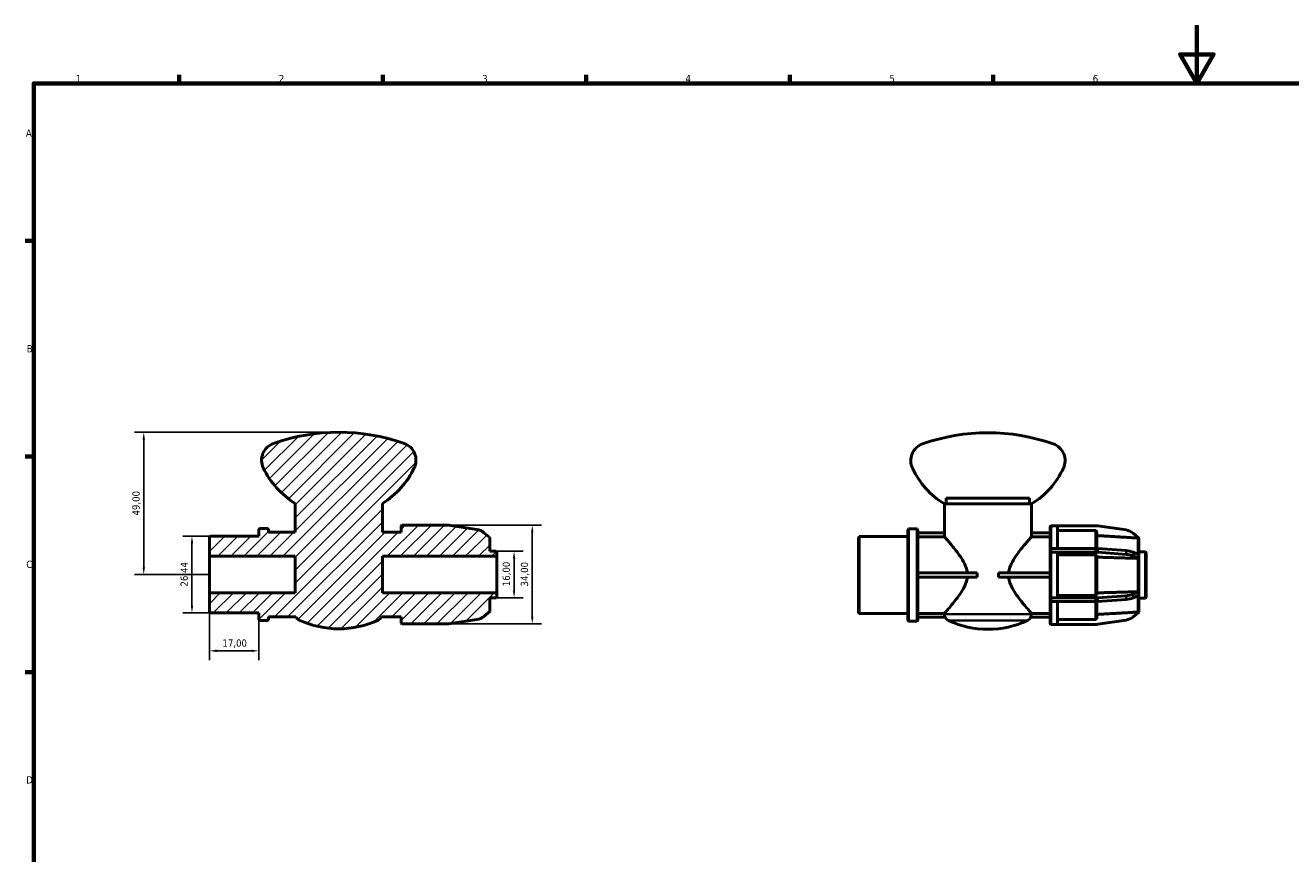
# Model space of a CAD drawing. Header units: millimetres. Extents: x 0 to 906, y 0 to 594.
# Tile 2 of 4: x 17 to 453, y 309 to 594. Entities that reach past the tile are written whole.
import ezdxf

# ---------------------------------------------------------------- set-up
doc = ezdxf.new("R2010")
doc.units = ezdxf.units.MM
for name, color, linetype, lineweight in [('Border (ISO)', 7, 'Continuous', 70), ('Dimension (ISO)', 7, 'Continuous', 25), ('Hatch (ISO)', 7, 'Continuous', 18), ('Visible (ISO)', 7, 'Continuous', 50), ('Visible Narrow (ISO)', 7, 'Continuous', 35)]:
    doc.layers.add(name, color=color, linetype=linetype, lineweight=lineweight)
doc.styles.add('Note Text (ISO)', font='tahoma.ttf')
doc.dimstyles.new('Default (ISO)', dxfattribs={"dimtxt": 2.5, "dimasz": 2.5, "dimexe": 3.175, "dimexo": 0, "dimgap": 0.762, "dimtad": 1, "dimrnd": 1e-08, "dimzin": 0, "dimtxsty": 'Note Text (ISO)', "dimcen": 0.09, "dimdle": 10, "dimclrd": 256, "dimclre": 256, "dimclrt": 232, "dimazin": 0, "dimtfac": 1.40208, "dimtmove": 0, "dimatfit": 3, "dimfxl": 1, "dimtolj": 1, "dimtzin": 0, "dimlwd": -1, "dimlwe": -1, "dimarcsym": 0})

# ---------------------------------------------------------------- blocks, each defined once
blk = doc.blocks.new('Borders Default Border')
at = {"layer": 'Border (ISO)'}
for p, q in [((70.08, 574), (70.08, 576.9)), ((140.17, 574), (140.17, 576.9)), ((210.25, 574), (210.25, 576.9)), ((280.33, 574), (280.33, 576.9)), ((350.42, 574), (350.42, 576.9)), ((20, 519.75), (17.1, 519.75)), ((20, 445.5), (17.1, 445.5)), ((20, 371.25), (17.1, 371.25))]:
    blk.add_line(p, q, dxfattribs=at)
at = {"layer": 'Border (ISO)', "flags": 128}
for points in [[(420.5, 594), (420.5, 574), (414.73, 584), (426.27, 584), (420.5, 574)], [(20, 20), (20, 574), (821, 574), (821, 20), (20, 20)]]:
    blk.add_lwpolyline(points, dxfattribs=at)
at = {"layer": 'Border (ISO)', "color": 232, "true_color": 0xca0064, "char_height": 2.5, "attachment_point": 7, "style": 'Note Text (ISO)'}
for s, insert in [('1', (34.48, 574.4)), ('2', (104.37, 574.4)), ('3', (174.43, 574.35)), ('4', (244.42, 574.4)), ('5', (314.64, 574.35)), ('6', (384.66, 574.35)), ('A', (17.29, 555.62)), ('B', (17.59, 481.37)), ('C', (17.43, 407.08)), ('D', (17.43, 332.88))]:
    blk.add_mtext(s, dxfattribs=dict(at, insert=insert))
blk = doc.blocks.new('*D7')
at = {"layer": 'Defpoints', "color": 0, "transparency": 16777216}
for p in [(125.05, 453.85), (57.89, 404.85), (80.5, 404.85)]:
    blk.add_point(p, dxfattribs=at)
at = {"layer": 'Dimension (ISO)', "transparency": 16777216}
for p, q in [((125.05, 453.85), (54.72, 453.85)), ((57.89, 451.35), (57.89, 407.35)), ((80.5, 404.85), (54.72, 404.85))]:
    blk.add_line(p, q, dxfattribs=at)
for points in [[(57.48, 451.35), (58.31, 451.35), (57.89, 453.85)], [(57.48, 407.35), (58.31, 407.35), (57.89, 404.85)]]:
    blk.add_solid(points, dxfattribs=at)
at = {"layer": 'Dimension (ISO)', "color": 232, "true_color": 0xca0064, "transparency": 16777216, "insert": (53.96, 425.18), "char_height": 2.5, "attachment_point": 1, "rotation": 90, "style": 'Note Text (ISO)'}
blk.add_mtext('\\A1;49,00', dxfattribs=at)
blk = doc.blocks.new('*D8')
at = {"layer": 'Defpoints', "color": 0, "transparency": 16777216}
for p in [(162.14, 421.85), (162.14, 387.85), (191.67, 387.85)]:
    blk.add_point(p, dxfattribs=at)
at = {"layer": 'Dimension (ISO)', "transparency": 16777216}
for p, q in [((162.14, 421.85), (194.84, 421.85)), ((191.67, 419.35), (191.67, 390.35)), ((162.14, 387.85), (194.84, 387.85))]:
    blk.add_line(p, q, dxfattribs=at)
for points in [[(191.25, 419.35), (192.08, 419.35), (191.67, 421.85)], [(191.25, 390.35), (192.08, 390.35), (191.67, 387.85)]]:
    blk.add_solid(points, dxfattribs=at)
at = {"layer": 'Dimension (ISO)', "color": 232, "true_color": 0xca0064, "transparency": 16777216, "insert": (187.73, 400.73), "char_height": 2.5, "attachment_point": 1, "rotation": 90, "style": 'Note Text (ISO)'}
blk.add_mtext('\\A1;34,00', dxfattribs=at)
blk = doc.blocks.new('*D9')
at = {"layer": 'Defpoints', "color": 0, "transparency": 16777216}
for p in [(80.5, 398.55), (97.5, 389.23), (97.5, 378.57)]:
    blk.add_point(p, dxfattribs=at)
at = {"layer": 'Dimension (ISO)', "transparency": 16777216}
for p, q in [((80.5, 398.55), (80.5, 375.4)), ((97.5, 389.23), (97.5, 375.4)), ((83, 378.57), (95, 378.57))]:
    blk.add_line(p, q, dxfattribs=at)
for points in [[(83, 378.99), (83, 378.15), (80.5, 378.57)], [(95, 378.99), (95, 378.15), (97.5, 378.57)]]:
    blk.add_solid(points, dxfattribs=at)
at = {"layer": 'Dimension (ISO)', "color": 232, "true_color": 0xca0064, "transparency": 16777216, "insert": (84.98, 382.5), "char_height": 2.5, "attachment_point": 1, "style": 'Note Text (ISO)'}
blk.add_mtext('\\A1;17,00', dxfattribs=at)
blk = doc.blocks.new('*D10')
at = {"layer": 'Defpoints', "color": 0, "transparency": 16777216}
for p in [(179.25, 412.85), (179.25, 396.85), (185.4, 396.85)]:
    blk.add_point(p, dxfattribs=at)
at = {"layer": 'Dimension (ISO)', "transparency": 16777216}
for p, q in [((179.25, 412.85), (188.58, 412.85)), ((185.4, 410.35), (185.4, 399.35)), ((179.25, 396.85), (188.58, 396.85))]:
    blk.add_line(p, q, dxfattribs=at)
for points in [[(184.98, 410.35), (185.82, 410.35), (185.4, 412.85)], [(184.98, 399.35), (185.82, 399.35), (185.4, 396.85)]]:
    blk.add_solid(points, dxfattribs=at)
at = {"layer": 'Dimension (ISO)', "color": 232, "true_color": 0xca0064, "transparency": 16777216, "insert": (181.47, 400.83), "char_height": 2.5, "attachment_point": 1, "rotation": 90, "style": 'Note Text (ISO)'}
blk.add_mtext('\\A1;16,00', dxfattribs=at)
blk = doc.blocks.new('*D11')
at = {"layer": 'Defpoints', "color": 0, "transparency": 16777216}
for p in [(80.75, 418.07), (74.49, 391.63), (80.75, 391.63)]:
    blk.add_point(p, dxfattribs=at)
at = {"layer": 'Dimension (ISO)', "transparency": 16777216}
for p, q in [((80.75, 418.07), (71.31, 418.07)), ((74.49, 415.57), (74.49, 394.13)), ((80.75, 391.63), (71.31, 391.63))]:
    blk.add_line(p, q, dxfattribs=at)
for points in [[(74.07, 415.57), (74.91, 415.57), (74.49, 418.07)], [(74.07, 394.13), (74.91, 394.13), (74.49, 391.63)]]:
    blk.add_solid(points, dxfattribs=at)
at = {"layer": 'Dimension (ISO)', "color": 232, "true_color": 0xca0064, "transparency": 16777216, "insert": (70.55, 400.71), "char_height": 2.5, "attachment_point": 1, "rotation": 90, "style": 'Note Text (ISO)'}
blk.add_mtext('\\A1;26,44', dxfattribs=at)

msp = doc.modelspace()

# ---------------------------------------------------------------- hatches: boundary and pattern name
at = {"layer": 'Hatch (ISO)'}
h = msp.add_hatch(dxfattribs=at)
h.set_pattern_fill('ANSI31', color=256, scale=25.4, style=0)
h.set_pattern_definition([(45, (0, 0), (-2.245064, 2.245064), [])])
edge = h.paths.add_edge_path()
edge.add_line((179.5, 412.605), (179.255, 412.85))
edge.add_line((179.255, 412.85), (177.025, 412.85))
edge.add_line((177.025, 412.85), (177.025, 417.6))
edge.add_line((177.025, 417.6), (175.036, 419.269))
edge.add_ellipse((171.886, 415.516), major_axis=(3.15, 3.754), ratio=1, start_angle=0, end_angle=31.6267)
edge.add_line((172.599, 420.363), (162.855, 421.798))
edge.add_ellipse((162.141, 416.95), major_axis=(0.714, 4.848), ratio=1, start_angle=0, end_angle=8.3733)
edge.add_line((162.141, 421.85), (146.745, 421.85))
edge.add_line((146.745, 421.85), (146.5, 421.605))
edge.add_line((146.5, 421.605), (146.5, 419.393))
edge.add_line((146.5, 419.393), (140.05, 419.393))
edge.add_line((140.05, 419.393), (140.05, 429.35))
edge.add_ellipse((125.05, 453.85), major_axis=(15, -24.5), ratio=1, start_angle=0, end_angle=33.35543)
edge.add_ellipse((145.517, 444.233), major_axis=(5.533, -2.6), ratio=1, start_angle=0, end_angle=95.74221)
edge.add_ellipse((125.05, 386.197), major_axis=(22.5, 63.801), ratio=1, start_angle=0, end_angle=38.85105)
edge.add_ellipse((104.583, 444.233), major_axis=(-2.033, 5.766), ratio=1, start_angle=0, end_angle=95.74221)
edge.add_ellipse((125.05, 453.85), major_axis=(-26, -12.217), ratio=1, start_angle=0, end_angle=33.35543)
edge.add_line((110.05, 429.35), (110.05, 419.393))
edge.add_line((110.05, 419.393), (100.9, 419.393))
edge.add_line((100.9, 419.393), (100.9, 420.47))
edge.add_line((100.9, 420.47), (100.655, 420.715))
edge.add_line((100.655, 420.715), (97.745, 420.715))
edge.add_line((97.745, 420.715), (97.5, 420.47))
edge.add_line((97.5, 420.47), (97.5, 418.07))
edge.add_line((97.5, 418.07), (80.745, 418.07))
edge.add_line((80.745, 418.07), (80.5, 417.825))
edge.add_line((80.5, 417.825), (80.5, 411.146))
edge.add_line((80.5, 411.146), (110.05, 411.146))
edge.add_line((110.05, 411.146), (110.05, 398.554))
edge.add_line((110.05, 398.554), (80.5, 398.554))
edge.add_line((80.5, 398.554), (80.5, 391.874))
edge.add_line((80.5, 391.874), (80.745, 391.629))
edge.add_line((80.745, 391.629), (97.5, 391.629))
edge.add_line((97.5, 391.629), (97.5, 389.23))
edge.add_line((97.5, 389.23), (97.745, 388.985))
edge.add_line((97.745, 388.985), (100.655, 388.985))
edge.add_line((100.655, 388.985), (100.9, 389.23))
edge.add_line((100.9, 389.23), (100.9, 390.307))
edge.add_line((100.9, 390.307), (110.308, 390.307))
edge.add_ellipse((112.5, 391.403), major_axis=(-2.192, -1.095), ratio=1, start_angle=0, end_angle=38.27013)
edge.add_ellipse((125.05, 418.1), major_axis=(-13.592, -28.915), ratio=1, start_angle=0, end_angle=50.35458)
edge.add_ellipse((137.6, 391.403), major_axis=(1.042, -2.217), ratio=1, start_angle=0, end_angle=38.27013)
edge.add_line((139.792, 390.307), (146.5, 390.307))
edge.add_line((146.5, 390.307), (146.5, 388.095))
edge.add_line((146.5, 388.095), (146.745, 387.85))
edge.add_line((146.745, 387.85), (162.141, 387.85))
edge.add_ellipse((162.141, 392.75), major_axis=(0, -4.9), ratio=1, start_angle=0, end_angle=8.3733)
edge.add_line((162.855, 387.902), (172.599, 389.337))
edge.add_ellipse((171.886, 394.184), major_axis=(0.714, -4.848), ratio=1, start_angle=0, end_angle=31.6267)
edge.add_line((175.036, 390.431), (177.025, 392.1))
edge.add_line((177.025, 392.1), (177.025, 396.85))
edge.add_line((177.025, 396.85), (179.255, 396.85))
edge.add_line((179.255, 396.85), (179.5, 397.095))
edge.add_line((179.5, 397.095), (179.5, 398.554))
edge.add_line((179.5, 398.554), (140.05, 398.554))
edge.add_line((140.05, 398.554), (140.05, 411.146))
edge.add_line((140.05, 411.146), (179.5, 411.146))
edge.add_line((179.5, 411.146), (179.5, 412.605))

# ---------------------------------------------------------------- linework, layer by layer
at = {"layer": 'Visible (ISO)'}
for p, q in [((110.05, 429.35), (110.05, 419.393)), ((140.05, 419.393), (140.05, 429.35)), ((333.581, 429.182), (333.581, 419.225)), ((333.581, 429.182), (333.715, 429.182)), ((333.715, 429.182), (363.447, 429.182)), ((362.943, 431.182), (334.22, 431.182)), ((334.22, 429.182), (334.22, 431.182)), ((362.943, 431.182), (362.943, 429.182)), ((363.581, 429.182), (363.447, 429.182)), ((363.581, 429.182), (363.581, 419.225)), ((97.745, 420.715), (97.5, 420.47)), ((97.5, 420.47), (97.5, 418.07)), ((100.655, 420.715), (97.745, 420.715)), ((100.9, 420.47), (100.655, 420.715)), ((100.9, 419.393), (100.9, 420.47)), ((110.05, 419.393), (100.9, 419.393)), ((146.5, 419.393), (140.05, 419.393)), ((146.745, 421.85), (146.5, 421.605)), ((146.5, 421.605), (146.5, 419.393)), ((162.141, 421.85), (146.745, 421.85)), ((172.599, 420.363), (162.855, 421.798)), ((177.025, 417.6), (175.036, 419.269)), ((321.031, 420.302), (321.276, 420.547)), ((321.031, 389.063), (321.031, 420.302)), ((321.276, 420.547), (321.276, 388.818)), ((321.276, 420.547), (324.186, 420.547)), ((324.186, 388.818), (324.186, 420.547)), ((324.431, 420.302), (324.186, 420.547)), ((324.431, 420.302), (324.431, 389.063)), ((333.599, 419.225), (324.431, 419.225)), ((333.599, 419.225), (333.599, 417.882)), ((363.563, 417.882), (363.563, 419.225)), ((370.031, 419.225), (363.563, 419.225)), ((370.276, 421.682), (370.031, 421.437)), ((370.276, 421.666), (370.031, 421.421)), ((370.031, 421.437), (370.031, 421.421)), ((370.031, 413.696), (370.031, 421.421)), ((385.673, 421.682), (370.276, 421.682)), ((370.276, 421.666), (370.276, 413.819)), ((372.506, 421.666), (370.276, 421.666)), ((372.506, 413.819), (372.506, 421.666)), ((385.786, 419.965), (372.506, 419.965)), ((385.786, 413.818), (385.786, 419.965)), ((386.031, 419.719), (385.786, 419.965)), ((386.031, 419.719), (386.031, 413.812)), ((396.131, 420.196), (386.386, 421.63)), ((400.556, 417.432), (398.567, 419.102)), ((80.745, 418.07), (80.5, 417.825)), ((80.5, 417.825), (80.5, 411.146)), ((97.5, 418.07), (80.745, 418.07)), ((177.025, 412.85), (177.025, 417.6)), ((304.031, 417.658), (304.276, 417.903)), ((304.031, 391.707), (304.031, 417.658)), ((304.276, 417.903), (304.276, 391.462)), ((304.276, 417.903), (321.031, 417.903)), ((333.599, 417.882), (324.431, 417.882)), ((370.031, 417.882), (363.563, 417.882)), ((400.312, 411.796), (400.312, 417.425)), ((400.556, 417.166), (400.312, 417.425)), ((400.556, 417.166), (400.556, 417.432)), ((400.556, 417.166), (400.556, 411.694)), ((80.5, 411.146), (110.05, 411.146)), ((80.5, 398.554), (80.5, 411.146)), ((110.05, 411.146), (110.05, 398.554)), ((140.05, 398.554), (140.05, 411.146)), ((140.05, 411.146), (179.5, 411.146)), ((179.255, 412.85), (177.025, 412.85)), ((179.5, 412.605), (179.255, 412.85)), ((179.5, 411.146), (179.5, 412.605)), ((179.5, 398.554), (179.5, 411.146)), ((370.031, 413.696), (370.276, 413.819)), ((370.031, 412.423), (370.031, 413.696)), ((370.276, 412.546), (370.031, 412.423)), ((370.276, 412.538), (370.031, 412.415)), ((370.031, 412.423), (370.031, 412.415)), ((370.031, 396.949), (370.031, 412.415)), ((370.276, 413.819), (370.276, 412.546)), ((370.276, 413.819), (385.673, 413.819)), ((385.673, 412.546), (370.276, 412.546)), ((372.506, 412.538), (370.276, 412.538)), ((370.276, 412.538), (370.276, 396.827)), ((372.506, 396.827), (372.506, 412.538)), ((385.786, 411.687), (372.506, 411.687)), ((386.031, 411.564), (385.786, 411.687)), ((385.786, 397.678), (385.786, 411.687)), ((386.031, 411.564), (386.031, 397.8)), ((386.386, 413.793), (396.131, 413.076)), ((396.131, 411.803), (386.386, 412.52)), ((398.567, 412.529), (400.556, 411.694)), ((400.556, 410.421), (398.567, 411.255)), ((400.556, 410.287), (400.312, 410.417)), ((400.312, 398.947), (400.312, 410.417)), ((400.556, 412.682), (402.786, 412.682)), ((400.556, 410.421), (400.556, 411.694)), ((400.556, 410.287), (400.556, 410.421)), ((400.556, 410.287), (400.556, 399.077)), ((402.786, 396.682), (402.786, 412.682)), ((403.031, 412.437), (402.786, 412.682)), ((403.031, 412.437), (403.031, 396.927)), ((324.431, 405.417), (344.905, 405.417)), ((344.905, 405.417), (344.905, 403.947)), ((352.257, 405.417), (370.031, 405.417)), ((352.257, 403.947), (352.257, 405.417)), ((344.905, 403.947), (324.431, 403.947)), ((370.031, 403.947), (352.257, 403.947)), ((110.05, 398.554), (80.5, 398.554)), ((80.5, 398.554), (80.5, 391.874)), ((179.5, 398.554), (140.05, 398.554)), ((177.025, 392.1), (177.025, 396.85)), ((177.025, 396.85), (179.255, 396.85)), ((179.255, 396.85), (179.5, 397.095)), ((179.5, 397.095), (179.5, 398.554)), ((370.031, 396.949), (370.031, 396.941)), ((370.031, 396.949), (370.276, 396.827)), ((370.031, 395.668), (370.031, 396.941)), ((370.031, 396.941), (370.276, 396.819)), ((370.276, 396.827), (372.506, 396.827)), ((370.276, 396.819), (370.276, 395.546)), ((370.276, 396.819), (385.673, 396.819)), ((372.506, 397.678), (385.786, 397.678)), ((385.786, 397.678), (386.031, 397.8)), ((386.386, 396.845), (396.131, 397.562)), ((398.567, 398.109), (400.556, 398.944)), ((400.556, 397.671), (398.567, 396.836)), ((400.312, 398.947), (400.556, 399.077)), ((400.312, 391.939), (400.312, 397.568)), ((400.556, 398.944), (400.556, 399.077)), ((400.556, 397.671), (400.556, 398.944)), ((400.556, 397.671), (400.556, 392.199)), ((400.556, 396.682), (402.786, 396.682)), ((403.031, 396.927), (402.786, 396.682)), ((370.276, 395.546), (370.031, 395.668)), ((370.031, 387.943), (370.031, 395.668)), ((385.673, 395.546), (370.276, 395.546)), ((370.276, 395.546), (370.276, 387.698)), ((372.506, 387.698), (372.506, 395.546)), ((385.786, 389.4), (385.786, 395.546)), ((386.031, 395.552), (386.031, 389.645)), ((396.131, 396.289), (386.386, 395.572)), ((400.312, 391.939), (400.556, 392.199)), ((400.556, 391.932), (400.556, 392.199)), ((80.5, 391.874), (80.745, 391.629)), ((80.745, 391.629), (97.5, 391.629)), ((97.5, 391.629), (97.5, 389.23)), ((97.5, 389.23), (97.745, 388.985)), ((97.745, 388.985), (100.655, 388.985)), ((100.655, 388.985), (100.9, 389.23)), ((100.9, 389.23), (100.9, 390.307)), ((100.9, 390.307), (110.308, 390.307)), ((139.792, 390.307), (146.5, 390.307)), ((146.5, 390.307), (146.5, 388.095)), ((146.5, 388.095), (146.745, 387.85)), ((146.745, 387.85), (162.141, 387.85)), ((162.855, 387.902), (172.599, 389.337)), ((175.036, 390.431), (177.025, 392.1)), ((304.031, 391.707), (304.276, 391.462)), ((304.276, 391.462), (321.031, 391.462)), ((321.031, 389.063), (321.276, 388.818)), ((321.276, 388.818), (324.186, 388.818)), ((324.431, 389.063), (324.186, 388.818)), ((324.431, 391.482), (333.599, 391.482)), ((324.431, 390.14), (333.858, 390.14)), ((333.599, 391.482), (333.599, 391.235)), ((363.304, 390.14), (370.031, 390.14)), ((363.563, 391.482), (370.031, 391.482)), ((363.563, 391.235), (363.563, 391.482)), ((370.031, 387.943), (370.031, 387.927)), ((370.031, 387.943), (370.276, 387.698)), ((370.031, 387.927), (370.276, 387.682)), ((372.506, 389.4), (385.786, 389.4)), ((385.786, 389.4), (386.031, 389.645)), ((386.386, 387.735), (396.131, 389.169)), ((398.567, 390.263), (400.556, 391.932)), ((370.276, 387.698), (372.506, 387.698)), ((370.276, 387.682), (385.673, 387.682))]:
    msp.add_line(p, q, dxfattribs=at)
for centre, radius, start, end in [((125.05, 386.197), 67.653, 70.57447, 109.42553), ((348.581, 386.03), 67.653, 70.57447, 109.42553), ((104.583, 444.233), 6.114, 109.42553, 205.16773), ((145.517, 444.233), 6.114, 334.83227, 70.57447), ((328.115, 444.066), 6.114, 109.42553, 205.16773), ((369.048, 444.066), 6.114, 334.83227, 70.57447), ((125.05, 453.85), 28.727, 205.16773, 238.52316), ((125.05, 453.85), 28.727, 301.47684, 334.83227), ((348.581, 453.682), 28.727, 205.16773, 238.52316), ((348.581, 453.682), 28.727, 301.47684, 334.83227), ((162.141, 416.95), 4.9, 81.6267, 90), ((171.886, 415.516), 4.9, 50, 81.6267), ((385.673, 416.782), 4.9, 81.6267, 90), ((395.417, 415.348), 4.9, 50, 81.6267), ((112.5, 391.403), 2.45, 206.55258, 244.82271), ((125.05, 418.1), 31.95, 244.82271, 295.17729), ((137.6, 391.403), 2.45, 295.17729, 333.44742), ((162.141, 392.75), 4.9, 270, 278.3733), ((171.886, 394.184), 4.9, 278.3733, 310), ((336.031, 391.235), 2.45, 206.55258, 244.82271), ((348.581, 417.933), 31.95, 244.82271, 295.17729), ((361.131, 391.235), 2.45, 295.17729, 333.44742), ((395.417, 394.017), 4.9, 278.3733, 310), ((385.673, 392.582), 4.9, 270, 278.3733)]:
    msp.add_arc(centre, radius, start, end, dxfattribs=at)
for centre, major_axis, start_param, end_param in [((385.673, 411.369), (-4.9, 0), 4.5662474, 4.712389), ((385.673, 410.096), (4.9, 0), 1.4246547, 1.5707963), ((395.417, 410.652), (-4.9, 0), 4.0142573, 4.5662474), ((395.417, 409.379), (4.9, 0), 0.8726646, 1.4246547), ((385.673, 399.269), (-4.9, 0), 1.5707963, 1.7169379), ((395.417, 399.986), (-4.9, 0), 1.7169379, 2.268928), ((395.417, 398.713), (4.9, 0), 4.8585306, 5.4105207), ((385.673, 397.996), (4.9, 0), 4.712389, 4.8585306)]:
    msp.add_ellipse(centre, major_axis=major_axis, ratio=0.5, start_param=start_param, end_param=end_param, dxfattribs=at)
for points, knots in [([(341.457, 405.417), (341.387, 406.098), (341.222, 406.754), (340.687, 408.252), (340.267, 409.076), (339.338, 410.651), (338.828, 411.4), (337.817, 412.799), (337.315, 413.448), (335.979, 415.125), (335.119, 416.133), (334.218, 417.177), (333.98, 417.449), (333.705, 417.762), (333.631, 417.846), (333.599, 417.882)], [0.0744242, 0.0744242, 0.0744242, 0.0744242, 0.2837274, 0.2837274, 0.5674549, 0.5674549, 0.8511823, 0.8511823, 1.1349097, 1.1349097, 1.6677923, 1.6677923, 1.9342336, 1.9342336, 2.127412, 2.127412, 2.127412, 2.127412]), ([(363.563, 417.882), (363.531, 417.846), (363.457, 417.762), (363.182, 417.449), (362.944, 417.177), (362.043, 416.133), (361.184, 415.125), (359.848, 413.448), (359.345, 412.799), (358.334, 411.4), (357.825, 410.651), (356.895, 409.076), (356.475, 408.252), (355.941, 406.754), (355.776, 406.098), (355.706, 405.417)], [6.6752876, 6.6752876, 6.6752876, 6.6752876, 6.868466, 6.868466, 7.1349073, 7.1349073, 7.6677899, 7.6677899, 7.9515173, 7.9515173, 8.2352447, 8.2352447, 8.5189722, 8.5189722, 8.7282753, 8.7282753, 8.7282753, 8.7282753]), ([(333.599, 391.482), (333.631, 391.518), (333.705, 391.603), (333.98, 391.916), (334.218, 392.188), (335.119, 393.231), (335.979, 394.24), (337.315, 395.917), (337.817, 396.565), (338.828, 397.964), (339.338, 398.714), (340.267, 400.289), (340.687, 401.113), (341.222, 402.61), (341.387, 403.267), (341.457, 403.947)], [6.6752876, 6.6752876, 6.6752876, 6.6752876, 6.868466, 6.868466, 7.1349073, 7.1349073, 7.6677899, 7.6677899, 7.9515173, 7.9515173, 8.2352447, 8.2352447, 8.5189722, 8.5189722, 8.7282753, 8.7282753, 8.7282753, 8.7282753]), ([(355.706, 403.947), (355.776, 403.267), (355.941, 402.61), (356.475, 401.113), (356.895, 400.289), (357.825, 398.714), (358.334, 397.964), (359.345, 396.565), (359.848, 395.917), (361.184, 394.24), (362.043, 393.231), (362.944, 392.188), (363.182, 391.916), (363.457, 391.603), (363.531, 391.518), (363.563, 391.482)], [0.0744242, 0.0744242, 0.0744242, 0.0744242, 0.2837274, 0.2837274, 0.5674549, 0.5674549, 0.8511823, 0.8511823, 1.1349097, 1.1349097, 1.6677923, 1.6677923, 1.9342336, 1.9342336, 2.127412, 2.127412, 2.127412, 2.127412]), ([(333.599, 391.235), (333.599, 390.933), (333.67, 390.577), (333.807, 390.246), (333.831, 390.193), (333.858, 390.14)], [0, 0, 0, 0, 0.09066993, 0.09066993, 0.10755562, 0.10755562, 0.10755562, 0.10755562]), ([(363.304, 390.14), (363.331, 390.193), (363.355, 390.246), (363.492, 390.577), (363.563, 390.933), (363.563, 391.235)], [-0.10755562, -0.10755562, -0.10755562, -0.10755562, -0.09066993, -0.09066993, 0, 0, 0, 0])]:
    msp.add_open_spline(points, degree=3, knots=knots, dxfattribs=at)
for points, weights in [([(400.312, 417.425), (393.398, 417.831), (386.031, 418.262)], [1, 1.0005043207, 1]), ([(400.312, 410.417), (393.398, 410.62), (386.031, 410.836)], [1, 1.00050432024, 1]), ([(386.031, 398.529), (393.398, 398.745), (400.312, 398.947)], [1, 1.00050432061, 1]), ([(386.031, 391.102), (393.398, 391.534), (400.312, 391.939)], [1, 1.00050432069, 1])]:
    msp.add_rational_spline(points, weights, degree=2, dxfattribs=at)
at = {"layer": 'Visible Narrow (ISO)'}
for p, q in [((385.673, 413.755), (385.673, 412.609)), ((386.386, 412.583), (386.386, 413.729)), ((396.131, 413.012), (396.131, 411.866)), ((398.567, 411.319), (398.567, 412.465)), ((385.673, 396.755), (385.673, 395.609)), ((386.386, 395.636), (386.386, 396.781)), ((396.131, 397.498), (396.131, 396.353)), ((398.567, 396.9), (398.567, 398.046)), ((333.884, 391.235), (363.279, 391.235)), ((362.006, 389.018), (335.156, 389.018))]:
    msp.add_line(p, q, dxfattribs=at)

# ---------------------------------------------------------------- block references
msp.add_blockref('Borders Default Border', (0, 0))

# ---------------------------------------------------------------- dimensions: what is measured, and where the dimension line sits
at = {"layer": 'Dimension (ISO)'}
for base, p1, p2, angle, picture, middle in [((57.893, 404.85), (125.05, 453.85), (80.5, 404.85), 90, '*D7', (57.893, 429.35)), ((191.667, 387.85), (162.141, 421.85), (162.141, 387.85), 90, '*D8', (191.667, 404.85)), ((74.488, 391.629), (80.745, 418.07), (80.745, 391.629), 270, '*D11', (74.488, 404.85)), ((185.401, 396.85), (179.255, 412.85), (179.255, 396.85), 90, '*D10', (185.401, 404.85)), ((97.5, 378.571), (80.5, 398.554), (97.5, 389.23), 180, '*D9', (89, 378.571))]:
    dim = msp.add_linear_dim(base=base, p1=p1, p2=p2, angle=angle, dimstyle='Default (ISO)', override={"dimdec": 2, "dimtp": 0, "dimtm": 0, "dimtdec": 2, "dimtofl": 0, "dimatfit": 1}, dxfattribs=at)
    dim.commit()
    dim.dimension.update_dxf_attribs({"geometry": picture, "text_midpoint": middle, "dimtype": 160})

doc.saveas('drawing.dxf')
